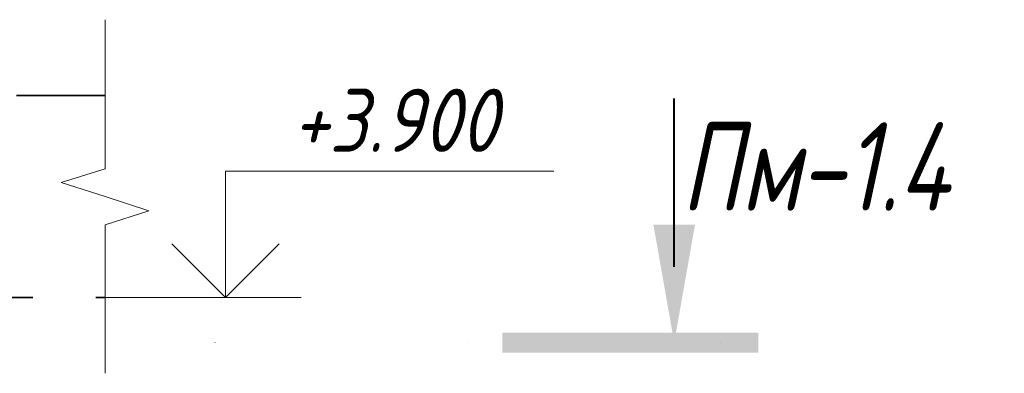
# Model space of a CAD drawing. Header units: millimetres. Extents: x -13679 to -1187, y -118926 to 13264.
# Tile 16 of 33: x -11164 to -10190, y 3825 to 4175. Entities that reach past the tile are written whole.
import ezdxf

# ---------------------------------------------------------------- set-up
doc = ezdxf.new("R2010")
doc.units = ezdxf.units.MM
for name, pattern in [('01 Штриховая _4 мм_', [150, 87.5, -62.5]), ('ADSK_Линия разреза', [500, 0, -250, 0, -250]), ('ADSK_Пунктирная_п5', [125, 0, -125])]:
    doc.linetypes.add(name, pattern=pattern)
for name, color, linetype, lineweight in [('A-____-NOTE-TEXT', 131, 'Continuous', 20), ('A-DETL-GENF-OTLN', 92, 'Continuous', 20), ('A-FLOR-____-MCUT', 192, 'Continuous', 50), ('G-____-____-DIMS', 111, 'Continuous', 9), ('G-____-____-SYMB', 111, 'ADSK_Пунктирная_п5', 20)]:
    doc.layers.add(name, color=color, linetype=linetype, lineweight=lineweight)
doc.styles.add('GOST Common_I_1', font='GOST_Common Italic.ttf', dxfattribs={"width": 0.8, "height": 87.5})
doc.styles.add('GOST Common_I_3', font='GOST_Common Italic.ttf', dxfattribs={"width": 0.9, "height": 62.5})

# ---------------------------------------------------------------- blocks, each defined once
blk = doc.blocks.new('ADSK_Обрыв_Линия - ADSK_Обрыв_линия-1072157-КЖ1_ПЭ_ВЭ1_Армирование_Пилоны_Пм-1_4_1-1')
at = {"layer": 'A-DETL-GENF-OTLN'}
for p, q in [((-13020, -231.85), (-13020, -160)), ((-13020, -360), (-13020, -287.5))]:
    blk.add_line(p, q, dxfattribs=at)
blk = doc.blocks.new('Разрез - Номер вида спереди_3_5 мм-6449-КЖ1_ПЭ_ВЭ1_Армирование_Пилоны_Пм-1_4_1-1')
at = {"layer": 'G-____-____-SYMB', "linetype": 'Continuous', "lineweight": 9}
for points in [[(-10496.23, 3972.24), (-10516.84, 3855.37), (-10537.44, 3972.24)], [(-10686.78, 3845.28), (-10686.78, 3865.22), (-10433.51, 3865.22), (-10433.51, 3845.28)]]:
    blk.add_hatch(color=256, dxfattribs=at).paths.add_polyline_path(points)
at = {"layer": 'G-____-____-SYMB', "linetype": 'Continuous', "lineweight": 40}
blk.add_line((-10516.84, 3930.37), (-10516.84, 4096.96), dxfattribs=at)
blk = doc.blocks.new('Высотные отметки - Стрелка вверх-6399-КЖ1_ПЭ_ВЭ1_Армирование_Пилоны_Пм-1_4_1-1')
at = {"layer": 'A-____-NOTE-TEXT'}
for p, q in [((-10960.9, 4025), (-10635.9, 4025)), ((-10960.9, 3900), (-10960.9, 4025)), ((-10960.9, 3900), (-11013.94, 3953.03)), ((-10960.9, 3900), (-10907.87, 3953.03)), ((-11035.9, 3900), (-10885.9, 3900))]:
    blk.add_line(p, q, dxfattribs=at)

msp = doc.modelspace()

# ---------------------------------------------------------------- linework, layer by layer
at = {"layer": 'A-____-NOTE-TEXT'}
for p, q in [((-11080.001, 4100), (-11080.001, 4175)), ((-11080.001, 4027.5), (-11123.3023, 4013.75)), ((-11080.001, 4000), (-11123.3023, 4013.75)), ((-11036.6759, 3985.9228), (-11080.001, 4000)), ((-11080.001, 3971.8457), (-11036.6759, 3985.9228)), ((-11080.001, 3900), (-11080.001, 3825))]:
    msp.add_line(p, q, dxfattribs=at)
at = {"layer": 'A-FLOR-____-MCUT', "linetype": '01 Штриховая _4 мм_', "lineweight": 35}
for p, q in [((-11080.001, 4100), (-11560.4059, 4100)), ((-11539, 3900), (-11080.001, 3900))]:
    msp.add_line(p, q, dxfattribs=at)
at = {"layer": 'G-____-____-DIMS', "lineweight": 20}
msp.add_line((-11080.001, 3900), (-10960.9022, 3900), dxfattribs=at)
at = {"layer": 'G-____-____-SYMB', "linetype": 'ADSK_Линия разреза'}
msp.add_line((-13472.2584, 3855.3738), (-10441.8372, 3855.3738), dxfattribs=at)

# ---------------------------------------------------------------- block references
at = {"layer": 'A-____-NOTE-TEXT'}
msp.add_blockref('Высотные отметки - Стрелка вверх-6399-КЖ1_ПЭ_ВЭ1_Армирование_Пилоны_Пм-1_4_1-1', (0, 0), dxfattribs=at)
at = {"layer": 'A-DETL-GENF-OTLN', "rotation": 180}
msp.add_blockref('ADSK_Обрыв_Линия - ADSK_Обрыв_линия-1072157-КЖ1_ПЭ_ВЭ1_Армирование_Пилоны_Пм-1_4_1-1', (-24100.002, 3740), dxfattribs=at)
at = {"layer": 'G-____-____-SYMB', "linetype": 'Continuous', "lineweight": 40}
msp.add_blockref('Разрез - Номер вида спереди_3_5 мм-6449-КЖ1_ПЭ_ВЭ1_Армирование_Пилоны_Пм-1_4_1-1', (0, 0), dxfattribs=at)

# ---------------------------------------------------------------- texts
at = {"layer": 'G-____-____-SYMB', "linetype": 'Continuous', "lineweight": 9, "char_height": 87.5, "attachment_point": 1, "style": 'GOST Common_I_1'}
for s, insert, width in [('Пм', (-10510.0281, 4073.4503), 141.097), ('-1.4', (-10393.6114, 4073.4503), 205.232)]:
    msp.add_mtext(s, dxfattribs=dict(at, insert=insert, width=width))

# ---------------------------------------------------------------- next in the draw order: texts
at = {"layer": 'G-____-____-DIMS', "lineweight": 20, "insert": (-10894.9569, 4106.6768), "char_height": 62.5, "width": 261.731255, "attachment_point": 1, "line_spacing_factor": 1.022761, "style": 'GOST Common_I_3', "bg_fill": 3, "box_fill_scale": 1.25, "bg_fill_color": 256, "bg_fill_true_color": 13158600, "bg_fill_transparency": 0}
msp.add_mtext('+3.900', dxfattribs=at)

doc.saveas('drawing.dxf')
